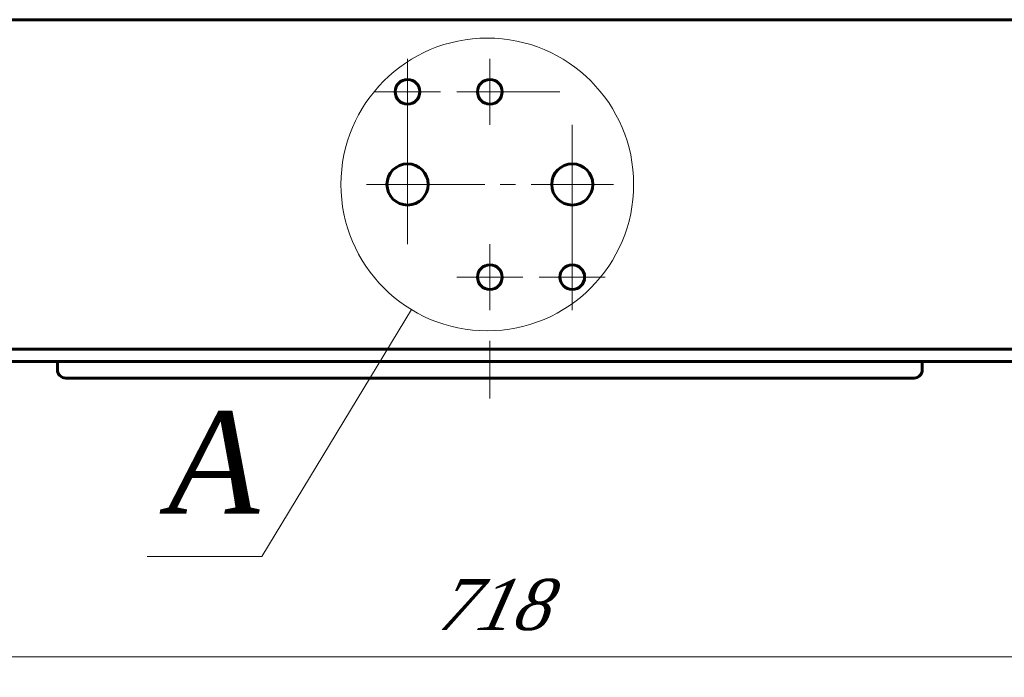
# Model space of a CAD drawing. Header units: millimetres. Extents: x 0 to 841, y 0 to 594.
# Tile 6 of 27: x 176 to 271, y 217 to 281. Entities that reach past the tile are written whole.
import ezdxf

# ---------------------------------------------------------------- set-up
doc = ezdxf.new("R2010")
doc.units = ezdxf.units.MM
for name, pattern in [('K5LT_AXLED', [12, 7.5, -1.5, 1.5, -1.5]), ('K5LT_BASIC', [0]), ('K5LT_THIN', [0])]:
    doc.linetypes.add(name, pattern=pattern)
doc.layers.add('Системный слой', color=7, linetype='Continuous')
doc.layers.add('Системный слой (1)', color=251, linetype='Continuous', true_color=0x6c6c6c)
doc.styles.add('KDIMTEXTSTYLE', font='txt', dxfattribs={"width": 0.96, "oblique": 15, "height": 5})
doc.styles.add('KTEXTSTYLE', font='txt', dxfattribs={"width": 0.96, "height": 5})
doc.dimstyles.new('KDIMSTYLE (0.40)', dxfattribs={"dimtxt": 5, "dimasz": 1, "dimexe": 2, "dimexo": 0, "dimgap": 1, "dimtad": 1, "dimlfac": 2.5, "dimtxsty": 'KDIMTEXTSTYLE', "dimsah": 1, "dimcen": 0, "dimdle": 1, "dimadec": 0, "dimazin": 0, "dimtfac": 0.667, "dimtmove": 0, "dimatfit": 3, "dimfxl": 1, "dimtvp": 1, "dimtolj": 1, "dimtzin": 0, "dimarcsym": 0})

# ---------------------------------------------------------------- blocks, each defined once
blk = doc.blocks.new('U21')
at = {"layer": 'Системный слой (1)', "color": 150, "linetype": 'K5LT_BASIC', "lineweight": 60, "true_color": 0x0080ff}
for p, q in [((221.44, 246.202), (180.24, 246.202)), ((262.64, 246.202), (221.44, 246.202))]:
    blk.add_line(p, q, dxfattribs=at)
blk = doc.blocks.new('U27')
at = {"layer": 'Системный слой (1)', "color": 7, "linetype": 'K5LT_THIN', "lineweight": 18}
for p, q in [((213.822, 252.844), (199.298, 228.871)), ((199.298, 228.871), (188.155, 228.871))]:
    blk.add_line(p, q, dxfattribs=at)
blk.add_arc((221.188, 265.002), 14.216, 0, 359.99999, dxfattribs=at)
at = {"layer": 'Системный слой (1)', "color": 7, "insert": (190.155, 243.046), "char_height": 10, "attachment_point": 1, "style": 'KTEXTSTYLE'}
blk.add_mtext('\\fArial|b0|c204|p34;\\H5.0;\\W1.000;\\Q15;\\fGOST Type AU|b0|i0|c204|p34;\\Q0;\\W0.960;\\H10.00;{\\c16711680;А}', dxfattribs=at)
blk = doc.blocks.new('D1')
at = {"layer": 'Системный слой (1)'}
for points in [[(82.84, 218.483), (82.34, 219.141), (82.84, 219.799), (77.84, 219.141)], [(365.04, 219.141), (360.04, 219.799), (360.54, 219.141), (360.04, 218.483)]]:
    blk.add_hatch(color=7, dxfattribs=at).paths.add_polyline_path(points)
at = {"layer": 'Системный слой (1)', "color": 7, "linetype": 'K5LT_THIN', "lineweight": 18}
for p, q in [((77.84, 252.202), (77.84, 217.141)), ((365.04, 252.202), (365.04, 217.141)), ((77.84, 219.141), (82.84, 219.799)), ((82.84, 218.483), (77.84, 219.141)), ((77.84, 219.141), (365.04, 219.141)), ((82.84, 219.799), (82.34, 219.141)), ((82.34, 219.141), (82.84, 218.483)), ((360.54, 219.141), (360.04, 219.799)), ((360.04, 219.799), (365.04, 219.141)), ((365.04, 219.141), (360.04, 218.483)), ((360.04, 218.483), (360.54, 219.141))]:
    blk.add_line(p, q, dxfattribs=at)
blk.add_wipeout([(216.296, 220.141), (216.296, 227.523), (226.172, 227.523), (226.172, 220.141)]).dxf.layer = 'Системный слой (1)'
at = {"layer": 'Системный слой (1)', "color": 7, "insert": (216.296, 226.728), "char_height": 5, "attachment_point": 1, "style": 'KTEXTSTYLE'}
blk.add_mtext('\\fArial|b0|c204|p34;\\H5.0;\\W1.000;\\Q15;\\fGOST Type AU|b0|i0|c204|p34;\\Q15;\\W0.960;718', dxfattribs=at)
blk = doc.blocks.new('KDIMARROW_01')
at = {"layer": 'Системный слой'}
blk.add_hatch(color=0, dxfattribs=at).paths.add_polyline_path([(0, 0), (-5, 0.658), (-4.5, 0), (-5, -0.658)])
at = {"layer": 'Системный слой', "color": 0, "linetype": 'K5LT_THIN', "lineweight": 18}
for p, q in [((-4.5, 0), (-5, 0.658)), ((-5, 0.658), (0, 0)), ((0, 0), (-5, -0.658)), ((-5, -0.658), (-4.5, 0))]:
    blk.add_line(p, q, dxfattribs=at)
at = {"layer": 'Системный слой (1)', "color": 0, "linetype": 'K5LT_THIN', "lineweight": 18}
blk.add_line((221.44, 125.439), (221.04, 125.439), dxfattribs=at)
blk = doc.blocks.new('U28')
at = {"layer": 'Системный слой (1)', "color": 30, "linetype": 'K5LT_AXLED', "lineweight": 18, "true_color": 0xff8000}
for q in [(213.44, 269), (209.442, 265.002), (225.984, 265.002), (213.44, 261.004)]:
    blk.add_line((213.44, 265.002), q, dxfattribs=at)
blk = doc.blocks.new('U29')
at = {"layer": 'Системный слой (1)', "color": 30, "linetype": 'K5LT_AXLED', "lineweight": 18, "true_color": 0xff8000}
for q in [(213.44, 277.202), (210.24, 274.002), (216.64, 274.002), (213.44, 259.202)]:
    blk.add_line((213.44, 274.002), q, dxfattribs=at)
blk = doc.blocks.new('U31')
at = {"layer": 'Системный слой (1)', "color": 30, "linetype": 'K5LT_AXLED', "lineweight": 18, "true_color": 0xff8000}
for q in [(221.44, 259.202), (218.24, 256.002), (224.64, 256.002), (221.44, 252.802)]:
    blk.add_line((221.44, 256.002), q, dxfattribs=at)
blk = doc.blocks.new('U32')
at = {"layer": 'Системный слой (1)', "color": 30, "linetype": 'K5LT_AXLED', "lineweight": 18, "true_color": 0xff8000}
for q in [(221.44, 277.202), (218.24, 274.002), (228.24, 274.002), (221.44, 270.802)]:
    blk.add_line((221.44, 274.002), q, dxfattribs=at)
blk = doc.blocks.new('U34')
at = {"layer": 'Системный слой (1)', "color": 30, "linetype": 'K5LT_AXLED', "lineweight": 18, "true_color": 0xff8000}
for q in [(229.44, 270.802), (226.24, 256.002), (232.64, 256.002), (229.44, 252.802)]:
    blk.add_line((229.44, 256.002), q, dxfattribs=at)
blk = doc.blocks.new('U35')
at = {"layer": 'Системный слой (1)', "color": 30, "linetype": 'K5LT_AXLED', "lineweight": 18, "true_color": 0xff8000}
for q in [(229.44, 269), (225.442, 265.002), (233.437, 265.002), (229.44, 261.004)]:
    blk.add_line((229.44, 265.002), q, dxfattribs=at)

msp = doc.modelspace()

# ---------------------------------------------------------------- linework, layer by layer
at = {"layer": 'Системный слой (1)', "color": 150, "linetype": 'K5LT_BASIC', "lineweight": 60, "true_color": 0x0080ff}
for p, q in [((350.9997, 281.0019), (91.8797, 281.0019)), ((350.9997, 249.0019), (91.8797, 249.0019)), ((91.8797, 247.8019), (350.9997, 247.8019)), ((179.4397, 247.8019), (179.4397, 247.0019)), ((263.4397, 247.8019), (263.4397, 247.0019))]:
    msp.add_line(p, q, dxfattribs=at)
for centre, radius in [((213.4397, 274.0019), 1.2), ((221.4397, 274.0019), 1.2), ((213.4397, 265.0019), 1.9978), ((229.4397, 265.0019), 1.9978), ((221.4397, 256.0019), 1.2), ((229.4397, 256.0019), 1.2)]:
    msp.add_circle(centre, radius, dxfattribs=at)
for centre, start, end in [((180.2397, 247.0019), 180, 270), ((262.6397, 247.0019), 270, 0)]:
    msp.add_arc(centre, 0.8, start, end, dxfattribs=at)

# ---------------------------------------------------------------- block references
at = {"layer": 'Системный слой (1)'}
for name in ['U27', 'U29', 'U32', 'U34', 'U28', 'U35', 'U31', 'U21']:
    msp.add_blockref(name, (0, 0), dxfattribs=at)

# ---------------------------------------------------------------- next in the draw order: dimensions: what is measured, and where the dimension line sits
at = {"layer": 'Системный слой (1)', "color": 7}
dim = msp.add_linear_dim(base=(77.8397, 219.1409), p1=(365.0397, 252.2019), p2=(77.8397, 252.2019), dimstyle='KDIMSTYLE (0.40)', override={"dimexo": 0, "dimpost": '\\fGOST Type AU|b0|c204|p34;\\H5.0;\\W0.960;\\Q15;<>', "dimblk1": 'KDIMARROW_01', "dimblk2": 'KDIMARROW_01', "dimse1": 0, "dimse2": 0, "dimclrt": 7, "dimtol": 1, "dimtp": 0, "dimtm": 0, "dimtdec": 5, "dimtolj": 1}, dxfattribs=at)
dim.commit()
dim.dimension.update_dxf_attribs({"geometry": 'D1', "text_midpoint": (221.4397, 219.1409), "dimtype": 160})

# ---------------------------------------------------------------- next in the draw order: linework, layer by layer
at = {"layer": 'Системный слой (1)', "color": 30, "linetype": 'K5LT_AXLED', "lineweight": 18, "true_color": 0xff8000}
msp.add_line((221.4397, 249.8019), (221.4397, 244.2019), dxfattribs=at)

doc.saveas('drawing.dxf')
